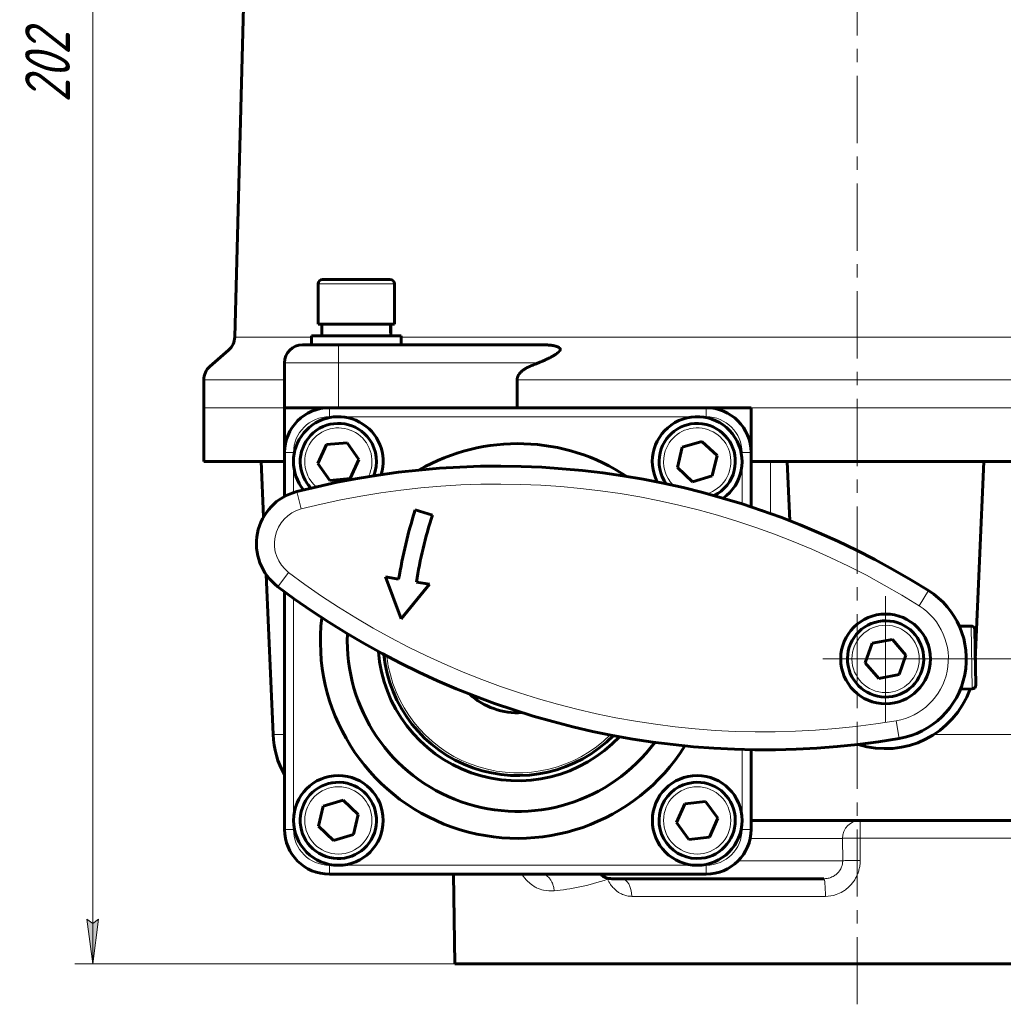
# Model space of a CAD drawing. Header units: millimetres. Extents: x -479 to -8, y -339 to 150.
# Tile 5 of 17: x -479 to -369, y -78 to 32. Entities that reach past the tile are written whole.
import ezdxf

# ---------------------------------------------------------------- set-up
doc = ezdxf.new("R2010")
doc.units = ezdxf.units.MM
for name, pattern in [('K5LT32768', [12, 7.5, -1.5, 1.5, -1.5]), ('K5LT_AXLED', [19.5, 15, -1.5, 1.5, -1.5]), ('K5LT_BASIC', [0]), ('K5LT_THIN', [0])]:
    doc.linetypes.add(name, pattern=pattern)
doc.styles.add('KDIMTEXTSTYLE', font='GOST_AU.SHX', dxfattribs={"width": 0.96, "oblique": 15, "height": 5})
doc.styles.add('KTEXTSTYLE', font='GOST_AU.SHX', dxfattribs={"width": 0.96, "height": 5})
doc.dimstyles.new('KDIMSTYLE (1.00)', dxfattribs={"dimtxt": 5, "dimasz": 1, "dimexe": 2, "dimexo": 0, "dimgap": 1, "dimtad": 1, "dimtxsty": 'KDIMTEXTSTYLE', "dimsah": 1, "dimcen": 0, "dimdle": 1, "dimadec": 0, "dimazin": 0, "dimtfac": 0.667, "dimtmove": 0, "dimatfit": 3, "dimfxl": 1, "dimtvp": 1, "dimtolj": 1, "dimtzin": 0, "dimarcsym": 0})

# ---------------------------------------------------------------- blocks, each defined once
blk = doc.blocks.new('D0')
for points in [[(-470.28, 125.03), (-470.94, 130.03), (-471.6, 125.03), (-470.94, 125.53)], [(-470.94, -73.33), (-470.28, -68.33), (-470.94, -68.83), (-471.6, -68.33)]]:
    blk.add_hatch(color=7).paths.add_polyline_path(points)
at = {"color": 7, "linetype": 'K5LT_THIN', "lineweight": 18}
for p, q in [((-385.72, 130.03), (-472.94, 130.03)), ((-471.6, 125.03), (-470.94, 130.03)), ((-470.94, 130.03), (-470.28, 125.03)), ((-470.94, 130.03), (-470.94, -73.33)), ((-470.94, 125.53), (-471.6, 125.03)), ((-470.28, 125.03), (-470.94, 125.53)), ((-470.94, -73.33), (-471.6, -68.33)), ((-471.6, -68.33), (-470.94, -68.83)), ((-470.94, -68.83), (-470.28, -68.33)), ((-470.28, -68.33), (-470.94, -73.33)), ((-385.72, -73.33), (-472.94, -73.33))]:
    blk.add_line(p, q, dxfattribs=at)
blk.add_wipeout([(-471.94, 22.68), (-479.07, 22.68), (-479.07, 33.57), (-471.94, 33.57)])
at = {"color": 7, "insert": (-478.47, 22.68), "char_height": 5, "attachment_point": 1, "rotation": 90, "style": 'KTEXTSTYLE'}
blk.add_mtext('\\H3.5;\\W0.965;\\Q15;\\Q15;\\H5.00;202', dxfattribs=at)
blk = doc.blocks.new('KDIMARROW_01')
blk.add_hatch(color=0).paths.add_polyline_path([(-5, -0.66), (0, 0), (-5, 0.66), (-4.5, 0)])
at = {"color": 0, "linetype": 'K5LT_THIN', "lineweight": 18}
for p, q in [((-4.5, 0), (-5, 0.66)), ((-5, 0.66), (0, 0)), ((0, 0), (-5, -0.66)), ((-5, -0.66), (-4.5, 0)), ((0, 0), (-1, 0))]:
    blk.add_line(p, q, dxfattribs=at)
blk = doc.blocks.new('D1')
for points in [[(-280.74, -44.33), (-281.4, -39.33), (-282.05, -44.33), (-281.4, -43.83)], [(-281.4, -73.33), (-280.74, -68.33), (-281.4, -68.83), (-282.05, -68.33)]]:
    blk.add_hatch(color=7).paths.add_polyline_path(points)
at = {"color": 7, "linetype": 'K5LT_THIN', "lineweight": 18}
for p, q in [((-382.55, -39.33), (-279.4, -39.33)), ((-282.05, -44.33), (-281.4, -39.33)), ((-281.4, -39.33), (-280.74, -44.33)), ((-281.4, -73.33), (-281.4, -39.33)), ((-281.4, -43.83), (-282.05, -44.33)), ((-280.74, -44.33), (-281.4, -43.83)), ((-281.4, -73.33), (-282.05, -68.33)), ((-282.05, -68.33), (-281.4, -68.83)), ((-281.4, -68.83), (-280.74, -68.33)), ((-280.74, -68.33), (-281.4, -73.33)), ((-340.89, -73.33), (-279.4, -73.33))]:
    blk.add_line(p, q, dxfattribs=at)
blk.add_wipeout([(-282.4, -60.22), (-289.53, -60.22), (-289.53, -52.76), (-282.4, -52.76)])
at = {"color": 7, "insert": (-288.93, -60.22), "char_height": 5, "attachment_point": 1, "rotation": 90, "style": 'KTEXTSTYLE'}
blk.add_mtext('\\H3.5;\\W0.965;\\Q15;\\Q15;\\H5.00;34', dxfattribs=at)
blk = doc.blocks.new('U0')
at = {"color": 30, "linetype": 'K5LT_AXLED', "lineweight": 18, "true_color": 0xff8000}
for q in [(-382.55, -32.33), (-389.55, -39.33), (-375.55, -39.33), (-382.55, -46.33)]:
    blk.add_line((-382.55, -39.33), q, dxfattribs=at)

msp = doc.modelspace()

# ---------------------------------------------------------------- linework, layer by layer
at = {"color": 30, "linetype": 'K5LT32768', "lineweight": 18, "true_color": 0xff8000}
msp.add_line((-385.721, -77.832), (-385.721, 141.668), dxfattribs=at)
at = {"color": 150, "linetype": 'K5LT_BASIC', "lineweight": 60, "true_color": 0x0080ff}
for p, q in [((-452.681, 88.877), (-455.099, -3.455)), ((-445.804, 2.468), (-445.804, -2.032)), ((-441.554, 2.968), (-445.304, 2.968)), ((-437.804, 2.968), (-441.554, 2.968)), ((-437.304, 2.468), (-437.304, -2.032)), ((-437.304, -2.032), (-445.804, -2.032)), ((-445.404, -3.332), (-445.404, -2.032)), ((-437.704, -2.532), (-437.704, -2.032)), ((-443.554, -4.332), (-447.554, -4.332)), ((-446.554, -4.332), (-446.554, -3.332)), ((-441.554, -3.332), (-446.554, -3.332)), ((-420.571, -4.332), (-443.554, -4.332)), ((-436.554, -3.332), (-441.554, -3.332)), ((-436.554, -4.332), (-436.554, -3.332)), ((-455.782, -4.909), (-457.87, -6.734)), ((-449.554, -11.332), (-449.554, -6.332)), ((-458.554, -11.332), (-458.554, -8.24)), ((-423.628, -8.24), (-423.628, -11.332)), ((-458.554, -11.332), (-458.554, -17.332)), ((-449.554, -11.332), (-449.554, -16.332)), ((-449.554, -11.332), (-444.554, -11.332)), ((-402.554, -11.332), (-444.554, -11.332)), ((-402.554, -11.332), (-397.554, -11.332)), ((-397.554, -11.332), (-397.554, -16.332)), ((-444.888, -15.447), (-442.589, -15.234)), ((-442.589, -15.234), (-441.255, -17.119)), ((-405.232, -15.745), (-403.019, -15.085)), ((-403.019, -15.085), (-401.341, -16.672)), ((-449.554, -16.332), (-449.554, -21.221)), ((-445.854, -17.545), (-444.888, -15.447)), ((-405.767, -17.992), (-405.232, -15.745)), ((-397.554, -22.38), (-397.554, -16.332)), ((-449.554, -17.332), (-458.554, -17.332)), ((-451.895, -23.508), (-452.165, -17.332)), ((-444.52, -19.43), (-445.854, -17.545)), ((-441.255, -17.119), (-442.22, -19.217)), ((-401.341, -16.672), (-401.876, -18.919)), ((-355.481, -17.332), (-397.554, -17.332)), ((-393.236, -23.928), (-393.524, -17.332)), ((-371.584, -17.332), (-372.551, -39.466)), ((-404.09, -19.578), (-405.767, -17.992)), ((-442.22, -19.217), (-444.52, -19.43)), ((-401.876, -18.919), (-404.09, -19.578)), ((-434.986, -22.721), (-433.076, -23.316)), ((-450.836, -47.768), (-451.615, -29.92)), ((-438.312, -30.201), (-436.831, -30.444)), ((-436.544, -34.878), (-438.312, -30.201)), ((-433.377, -31.009), (-436.544, -34.878)), ((-434.858, -30.767), (-433.377, -31.009)), ((-449.554, -31.843), (-449.554, -58.332)), ((-373.014, -35.671), (-374.323, -35.693)), ((-372.608, -36.065), (-372.581, -37.661)), ((-372.504, -42.264), (-372.608, -36.065)), ((-384.059, -37.58), (-381.789, -37.153)), ((-381.789, -37.153), (-380.285, -38.905)), ((-384.824, -39.759), (-384.059, -37.58)), ((-380.285, -38.905), (-381.049, -41.084)), ((-383.319, -41.511), (-384.824, -39.759)), ((-381.049, -41.084), (-383.319, -41.511)), ((-372.897, -42.67), (-374.205, -42.692)), ((-397.554, -58.332), (-397.554, -49.454)), ((-445.767, -57.992), (-445.232, -55.745)), ((-445.232, -55.745), (-443.019, -55.085)), ((-443.019, -55.085), (-441.341, -56.672)), ((-405.85, -57.585), (-404.921, -55.47)), ((-404.921, -55.47), (-402.625, -55.218)), ((-402.625, -55.218), (-401.259, -57.079)), ((-441.341, -56.672), (-441.876, -58.919)), ((-444.09, -59.578), (-445.767, -57.992)), ((-404.483, -59.446), (-405.85, -57.585)), ((-401.259, -57.079), (-402.188, -59.194)), ((-338.263, -57.332), (-397.554, -57.332)), ((-441.876, -58.919), (-444.09, -59.578)), ((-402.188, -59.194), (-404.483, -59.446)), ((-444.554, -63.332), (-402.554, -63.332)), ((-430.554, -73.332), (-430.729, -63.332)), ((-413.054, -63.832), (-389.428, -63.832)), ((-340.889, -73.332), (-430.554, -73.332))]:
    msp.add_line(p, q, dxfattribs=at)
at = {"color": 7, "linetype": 'K5LT_THIN', "lineweight": 18}
for p, q in [((-445.804, 2.468), (-441.554, 2.468)), ((-441.554, 2.468), (-437.304, 2.468)), ((-455.099, -3.455), (-446.554, -3.455)), ((-443.554, -4.332), (-443.554, -6.332)), ((-436.554, -3.455), (-342.554, -3.455)), ((-449.554, -6.332), (-443.554, -6.332)), ((-443.554, -6.332), (-421.247, -6.332)), ((-443.554, -11.332), (-443.554, -6.332)), ((-458.554, -8.24), (-449.554, -8.24)), ((-423.628, -8.24), (-355.481, -8.24)), ((-458.554, -11.332), (-449.554, -11.332)), ((-444.554, -12.332), (-444.554, -11.332)), ((-402.554, -12.332), (-402.554, -11.332)), ((-397.554, -11.332), (-355.481, -11.332)), ((-444.554, -12.332), (-443.554, -12.332)), ((-443.554, -12.332), (-403.554, -12.332)), ((-403.554, -12.332), (-402.554, -12.332)), ((-448.554, -16.332), (-449.554, -16.332)), ((-448.554, -17.332), (-448.554, -16.332)), ((-398.554, -16.332), (-397.554, -16.332)), ((-398.554, -16.332), (-398.554, -17.332)), ((-449.637, -17.332), (-449.632, -21.264)), ((-448.554, -20.79), (-448.554, -17.332)), ((-398.554, -17.332), (-398.554, -22.056)), ((-395.368, -23.133), (-395.369, -17.332)), ((-448.185, -20.682), (-447.687, -22.619)), ((-449.101, -29.685), (-450.307, -31.281)), ((-449.618, -31.796), (-449.611, -37.245)), ((-377.753, -31.719), (-378.82, -33.411)), ((-448.554, -57.332), (-448.554, -32.572)), ((-373.014, -35.671), (-372.897, -42.67)), ((-373.014, -35.671), (-373.014, -35.671)), ((-381.387, -46.234), (-381.053, -48.206)), ((-449.554, -47.768), (-450.836, -47.768)), ((-329.216, -47.768), (-377.185, -47.768)), ((-398.554, -49.431), (-398.554, -57.332)), ((-448.554, -58.332), (-448.554, -57.332)), ((-398.554, -57.332), (-398.554, -58.332)), ((-449.554, -58.332), (-448.554, -58.332)), ((-397.554, -58.332), (-398.554, -58.332)), ((-397.655, -59.332), (-387.345, -59.332)), ((-387.345, -59.332), (-387.337, -61.832)), ((-385.394, -59.297), (-341.649, -59.297)), ((-385.385, -61.797), (-385.394, -59.297)), ((-443.554, -62.332), (-444.554, -62.332)), ((-444.554, -63.332), (-444.554, -62.332)), ((-403.554, -62.332), (-443.554, -62.332)), ((-402.554, -62.332), (-403.554, -62.332)), ((-402.554, -63.332), (-402.554, -62.332)), ((-387.337, -61.832), (-398.983, -61.832)), ((-410.855, -65.797), (-389.264, -65.797))]:
    msp.add_line(p, q, dxfattribs=at)
at = {"color": 150, "linetype": 'K5LT_BASIC', "lineweight": 60, "true_color": 0x0080ff}
for centre in [(-382.554, -39.332), (-443.554, -57.332), (-403.554, -57.332)]:
    msp.add_circle(centre, 5, dxfattribs=at)
at = {"color": 7, "linetype": 'K5LT_THIN', "lineweight": 18}
for centre in [(-382.554, -39.332), (-443.554, -57.332), (-403.554, -57.332)]:
    msp.add_circle(centre, 3.75, dxfattribs=at)
at = {"color": 150, "linetype": 'K5LT_BASIC', "lineweight": 60, "true_color": 0x0080ff}
for centre, radius, start, end in [((-445.304, 2.468), 0.5, 90, 180), ((-437.804, 2.468), 0.5, 0, 90), ((-457.098, -3.403), 2, 311.15529, 358.5), ((-447.554, -6.332), 2, 90, 180), ((-456.554, -8.24), 2, 131.15529, 180), ((-444.554, -16.332), 5, 90, 180), ((-402.554, -16.332), 5, 0, 90), ((-443.554, -17.332), 5, 343.04874, 219.19179), ((-443.554, -17.332), 4.25, 35.29267, 215.29267), ((-403.554, -17.332), 5, 305.26622, 207.16147), ((-403.554, -17.332), 4.25, 346.59651, 166.59651), ((-443.554, -17.332), 4.25, 338.11147, 35.29267), ((-423.554, -37.332), 22, 56.43867, 119.97284), ((-403.554, -17.332), 4.25, 166.59651, 215.87811), ((-425.763, -107.845), 90, 57.76164, 104.42614), ((-403.554, -17.332), 4.25, 296.54959, 346.59651), ((-446.69, -26.493), 6, 104.42614, 232.93419), ((-443.554, -17.332), 4.25, 215.29267, 224.12906), ((-382.554, -39.332), 55, 162.4217, 170.69984), ((-382.554, -39.332), 53, 162.4112, 170.69984), ((-396.061, 40.534), 90, 232.93419, 279.59869), ((-382.554, -39.332), 9, 279.59869, 57.76164), ((-423.554, -37.332), 22, 173.22343, 327.88153), ((-382.554, -39.332), 4.25, 280.66139, 100.66139), ((-382.554, -39.332), 4.25, 100.66139, 280.66139), ((-373.008, -36.071), 0.4, 0.96134, 90.96134), ((-423.554, -37.332), 19, 177.60114, 323.50382), ((-423.554, -37.332), 15.577, 184.35611, 316.74884), ((-423.554, -37.332), 15, 185.78319, 315.32177), ((-382.554, -39.332), 10, 252.25554, 340.47403), ((-372.904, -42.27), 0.4, 270.96134, 0.96134), ((-423.554, -37.332), 8, 227.64004, 273.46492), ((-440.845, -47.332), 10, 182.5, 209.43696), ((-443.554, -57.332), 4.25, 256.59651, 166.59651), ((-403.554, -57.332), 4.25, 96.27859, 276.27859), ((-403.554, -57.332), 4.25, 276.27859, 96.27859), ((-443.554, -57.332), 4.25, 166.59651, 256.59651), ((-444.554, -58.332), 5, 180, 270), ((-402.554, -58.332), 5, 270, 0), ((-413.054, -61.832), 2, 228.59038, 270)]:
    msp.add_arc(centre, radius, start, end, dxfattribs=at)
at = {"color": 7, "linetype": 'K5LT_THIN', "lineweight": 18}
for centre, radius, start, end in [((-444.554, -16.332), 4, 90, 180), ((-402.554, -16.332), 4, 0, 90), ((-443.554, -17.332), 3.75, 333.4134, 215.29267), ((-403.554, -17.332), 3.75, 287.1013, 166.59651), ((-403.554, -17.332), 3.75, 166.59651, 225.3264), ((-443.554, -17.332), 3.75, 215.29267, 228.82712), ((-425.763, -107.845), 88, 57.76164, 104.42614), ((-446.69, -26.493), 4, 104.42614, 232.93419), ((-396.061, 40.534), 88, 232.93419, 279.59869), ((-382.554, -39.332), 7, 279.59869, 57.76164), ((-423.554, -37.332), 14.7, 186.5692, 190.96885), ((-423.554, -37.332), 14.7, 190.96885, 314.53575), ((-423.554, -37.332), 8.088, 226.06909, 275.03586), ((-444.554, -58.332), 4, 180, 270), ((-402.554, -58.332), 4, 270, 0)]:
    msp.add_arc(centre, radius, start, end, dxfattribs=at)
for centre, major_axis, ratio, start_param, end_param in [((-385.387, -59.332), (0, 2), 0.9792256, 0, 1.5707963), ((-385.387, -59.332), (0, -2), 0.0035477, 3.1415927, 4.6949357), ((-411.976, -65.832), (0, 2), 0.5606012, 4.7298423, 6.2831853), ((-389.428, -65.832), (0, 2), 0.0821917, 4.7298423, 6.2831853)]:
    msp.add_ellipse(centre, major_axis=major_axis, ratio=ratio, start_param=start_param, end_param=end_param, dxfattribs=at)
at = {"color": 150, "linetype": 'K5LT_BASIC', "lineweight": 60, "true_color": 0x0080ff}
msp.add_rational_spline([(-437.713, -3.332), (-437.723, -2.896), (-437.74, -2.462), (-437.765, -2.032)], [1, 0.998980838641, 0.998980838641, 1], degree=3, dxfattribs=at)
for points, knots in [([(-437.708, -2.032), (-437.706, -2.162), (-437.705, -2.292), (-437.704, -2.459), (-437.704, -2.495), (-437.704, -2.532)], [0, 0, 0, 0, 0.30003991, 0.30003991, 0.3843533, 0.3843533, 0.3843533, 0.3843533]), ([(-437.704, -2.532), (-437.704, -2.625), (-437.705, -2.719), (-437.706, -2.942), (-437.708, -3.072), (-437.711, -3.245), (-437.712, -3.289), (-437.713, -3.332)], [0.3843533, 0.3843533, 0.3843533, 0.3843533, 0.59987944, 0.59987944, 0.89977501, 0.89977501, 1, 1, 1, 1]), ([(-420.571, -4.332), (-420.536, -4.332), (-420.464, -4.333), (-420.36, -4.335), (-420.257, -4.339), (-420.154, -4.345), (-420.053, -4.352), (-419.956, -4.361), (-419.862, -4.372), (-419.773, -4.383), (-419.69, -4.396), (-419.615, -4.409), (-419.549, -4.421), (-419.49, -4.433), (-419.44, -4.445), (-419.397, -4.455), (-419.36, -4.465), (-419.327, -4.474), (-419.296, -4.483), (-419.265, -4.492), (-419.236, -4.502), (-419.208, -4.511), (-419.181, -4.521), (-419.156, -4.53), (-419.133, -4.539), (-419.112, -4.548), (-419.092, -4.556), (-419.074, -4.565), (-419.057, -4.573), (-419.04, -4.581), (-419.025, -4.589), (-419.009, -4.597), (-418.992, -4.607), (-418.973, -4.618), (-418.953, -4.631), (-418.936, -4.643), (-418.923, -4.652), (-418.913, -4.66), (-418.904, -4.667), (-418.896, -4.674), (-418.889, -4.681), (-418.882, -4.687), (-418.876, -4.694), (-418.87, -4.7), (-418.864, -4.706), (-418.859, -4.712), (-418.854, -4.718), (-418.85, -4.724), (-418.845, -4.73), (-418.839, -4.738), (-418.832, -4.751), (-418.823, -4.768), (-418.815, -4.79), (-418.811, -4.811), (-418.81, -4.826), (-418.81, -4.84), (-418.812, -4.855), (-418.816, -4.873), (-418.821, -4.888), (-418.826, -4.9), (-418.83, -4.906), (-418.831, -4.909)], [0, 0, 0, 0, 0.0346188, 0.0712659, 0.1095554, 0.1501875, 0.1925284, 0.2362701, 0.2805888, 0.3245548, 0.3681218, 0.4082246, 0.4450792, 0.4765879, 0.5053191, 0.529075, 0.5499451, 0.5676959, 0.5852723, 0.6023502, 0.6191184, 0.6347538, 0.6501388, 0.664147, 0.6771651, 0.6888004, 0.6999847, 0.7104035, 0.7203691, 0.7296124, 0.7386006, 0.747859, 0.7576394, 0.7710261, 0.7840701, 0.7968475, 0.8051972, 0.8125189, 0.8187324, 0.8248535, 0.8307153, 0.8364224, 0.8418578, 0.8471882, 0.8522295, 0.8570892, 0.8617011, 0.8662393, 0.8712008, 0.8766711, 0.8858716, 0.8993072, 0.9163796, 0.933102, 0.9448932, 0.9479557, 0.9617196, 0.9748691, 0.9856443, 0.9939517, 1, 1, 1, 1]), ([(-418.831, -4.909), (-418.834, -4.915), (-418.841, -4.927), (-418.852, -4.945), (-418.864, -4.963), (-418.876, -4.981), (-418.889, -4.998), (-418.903, -5.016), (-418.918, -5.033), (-418.933, -5.05), (-418.949, -5.068), (-418.966, -5.085), (-418.985, -5.105), (-419.009, -5.128), (-419.036, -5.153), (-419.065, -5.179), (-419.097, -5.206), (-419.13, -5.233), (-419.163, -5.259), (-419.195, -5.283), (-419.226, -5.306), (-419.258, -5.329), (-419.291, -5.353), (-419.327, -5.377), (-419.363, -5.401), (-419.401, -5.426), (-419.442, -5.452), (-419.484, -5.479), (-419.529, -5.506), (-419.575, -5.534), (-419.625, -5.563), (-419.677, -5.593), (-419.731, -5.624), (-419.788, -5.655), (-419.847, -5.687), (-419.908, -5.72), (-419.978, -5.756), (-420.058, -5.797), (-420.147, -5.841), (-420.229, -5.882), (-420.305, -5.918), (-420.381, -5.954), (-420.464, -5.993), (-420.556, -6.035), (-420.639, -6.073), (-420.738, -6.116), (-420.828, -6.156), (-420.925, -6.198), (-421.006, -6.232), (-421.116, -6.278), (-421.196, -6.311), (-421.247, -6.332)], [0, 0, 0, 0, 0.0093331, 0.0188066, 0.0283407, 0.0379195, 0.0475037, 0.0572319, 0.0670892, 0.0771178, 0.0872049, 0.0976286, 0.1083385, 0.1233578, 0.1388971, 0.154978, 0.1720309, 0.1896, 0.2077005, 0.2221619, 0.2369118, 0.2523356, 0.2681537, 0.2844819, 0.3009275, 0.3179595, 0.3354528, 0.3537661, 0.3724331, 0.3920559, 0.4122742, 0.4333372, 0.4546568, 0.4767785, 0.4994211, 0.5227663, 0.546274, 0.578428, 0.6108559, 0.6434687, 0.6678514, 0.6922329, 0.7245602, 0.7566828, 0.7887085, 0.8125566, 0.8599011, 0.8834385, 0.9146553, 0.9457683, 1, 1, 1, 1]), ([(-423.628, -8.24), (-423.628, -8.228), (-423.627, -8.215), (-423.627, -8.194), (-423.626, -8.177), (-423.624, -8.155), (-423.622, -8.131), (-423.619, -8.106), (-423.616, -8.086), (-423.613, -8.07), (-423.61, -8.053), (-423.606, -8.031), (-423.601, -8.011), (-423.597, -7.996), (-423.593, -7.98), (-423.588, -7.96), (-423.581, -7.936), (-423.573, -7.912), (-423.564, -7.887), (-423.554, -7.861), (-423.546, -7.842), (-423.539, -7.824), (-423.531, -7.806), (-423.523, -7.788), (-423.514, -7.771), (-423.506, -7.753), (-423.493, -7.73), (-423.48, -7.705), (-423.466, -7.681), (-423.452, -7.658), (-423.438, -7.635), (-423.427, -7.619), (-423.417, -7.604), (-423.406, -7.588), (-423.389, -7.564), (-423.372, -7.542), (-423.359, -7.525), (-423.345, -7.507), (-423.33, -7.488), (-423.315, -7.471), (-423.3, -7.453), (-423.282, -7.433), (-423.264, -7.414), (-423.247, -7.395), (-423.229, -7.377), (-423.203, -7.351), (-423.182, -7.33), (-423.162, -7.311), (-423.141, -7.292), (-423.111, -7.265), (-423.078, -7.236), (-423.054, -7.217), (-423.03, -7.198), (-423.005, -7.178), (-422.968, -7.15), (-422.931, -7.122), (-422.901, -7.101), (-422.876, -7.084), (-422.852, -7.068), (-422.821, -7.047), (-422.785, -7.024), (-422.748, -7.001), (-422.711, -6.979), (-422.674, -6.957), (-422.637, -6.936), (-422.6, -6.915), (-422.563, -6.895), (-422.526, -6.876), (-422.49, -6.857), (-422.454, -6.84), (-422.418, -6.823), (-422.382, -6.805), (-422.348, -6.79), (-422.315, -6.775), (-422.285, -6.761), (-422.253, -6.748), (-422.231, -6.739), (-422.221, -6.734)], [0, 0, 0, 0, 0.0158837, 0.0182765, 0.0279182, 0.0382808, 0.0492441, 0.060869, 0.0727054, 0.0762511, 0.084508, 0.0960766, 0.1075706, 0.1124374, 0.1190059, 0.1303497, 0.1415099, 0.1531952, 0.1654031, 0.1782049, 0.1911622, 0.1942511, 0.2044947, 0.2179106, 0.2204111, 0.2311434, 0.2440462, 0.2567511, 0.2693467, 0.2818213, 0.2942216, 0.3071752, 0.3081871, 0.3206688, 0.3349675, 0.3496717, 0.3599486, 0.3651466, 0.3810066, 0.3943213, 0.39723, 0.413399, 0.430075, 0.4336624, 0.4471802, 0.4649792, 0.4830132, 0.4865664, 0.5017603, 0.5209812, 0.5412401, 0.5611839, 0.5620347, 0.5834933, 0.6051579, 0.6267612, 0.6479653, 0.6570701, 0.6687128, 0.6891401, 0.7092257, 0.7294243, 0.7496561, 0.7698869, 0.7899631, 0.8099753, 0.8294865, 0.8486559, 0.8673094, 0.8857916, 0.9036446, 0.9210271, 0.9403512, 0.953949, 0.9696301, 0.9849832, 1, 1, 1, 1])]:
    msp.add_open_spline(points, degree=3, knots=knots, dxfattribs=at)
msp.add_open_spline([(-421.247, -6.332), (-421.409, -6.398), (-421.733, -6.531), (-422.058, -6.666), (-422.221, -6.734)], degree=3, dxfattribs=at)
at = {"color": 7, "linetype": 'K5LT_THIN', "lineweight": 18}
for points, knots in [([(-449.611, -37.245), (-449.61, -37.471), (-449.605, -37.901), (-449.584, -38.494), (-449.564, -38.856), (-449.554, -39.014)], [0, 0, 0, 0, 0.05496544, 0.10356228, 0.14137636, 0.14137636, 0.14137636, 0.14137636]), ([(-387.345, -59.332), (-387.322, -59.33), (-387.26, -59.326), (-387.127, -59.321), (-386.97, -59.316), (-386.786, -59.312), (-386.572, -59.308), (-386.334, -59.304), (-386.079, -59.302), (-385.826, -59.299), (-385.597, -59.298), (-385.457, -59.297), (-385.394, -59.297)], [0, 0, 0, 0, 0.1262741, 0.2364017, 0.3346764, 0.4355206, 0.5393737, 0.641721, 0.7447104, 0.8456258, 0.9308635, 1, 1, 1, 1]), ([(-387.337, -61.832), (-387.336, -61.952), (-387.357, -62.175), (-387.437, -62.471), (-387.546, -62.723), (-387.69, -62.961), (-387.9, -63.217), (-388.216, -63.484), (-388.616, -63.693), (-389.04, -63.809), (-389.306, -63.832), (-389.428, -63.832)], [0, 0, 0, 0, 0.1141975, 0.2125074, 0.2891417, 0.3717477, 0.4738955, 0.5974064, 0.7553113, 0.8881869, 1, 1, 1, 1]), ([(-389.264, -65.797), (-388.863, -65.797), (-388.187, -65.684), (-387.422, -65.335), (-386.957, -65.021), (-386.629, -64.742), (-386.331, -64.427), (-386.059, -64.065), (-385.836, -63.688), (-385.652, -63.283), (-385.506, -62.835), (-385.407, -62.328), (-385.384, -61.977), (-385.385, -61.797)], [0, 0, 0, 0, 0.1997414, 0.3369985, 0.4117715, 0.4737227, 0.5461613, 0.6210842, 0.6908505, 0.755569, 0.8329194, 0.9143964, 1, 1, 1, 1]), ([(-387.337, -61.832), (-387.307, -61.829), (-387.217, -61.824), (-387.026, -61.818), (-386.831, -61.813), (-386.649, -61.809), (-386.47, -61.807), (-386.259, -61.804), (-385.998, -61.801), (-385.694, -61.798), (-385.486, -61.797), (-385.385, -61.797)], [0, 0, 0, 0, 0.1681705, 0.3075243, 0.4149098, 0.5037305, 0.5798755, 0.6576162, 0.7713461, 0.8891807, 1, 1, 1, 1]), ([(-423.096, -63.332), (-422.891, -63.639), (-422.505, -64.104), (-421.937, -64.568), (-421.356, -64.908), (-420.574, -65.183), (-419.903, -65.219), (-419.504, -65.181)], [0.0274569, 0.0274569, 0.0274569, 0.0274569, 0.24454585, 0.4003042, 0.51594654, 0.71584513, 1, 1, 1, 1]), ([(-419.504, -65.181), (-419.513, -65.012), (-419.558, -64.715), (-419.679, -64.351), (-419.803, -64.094), (-419.925, -63.898), (-420.061, -63.724), (-420.222, -63.563), (-420.4, -63.428), (-420.525, -63.359), (-420.587, -63.332)], [0, 0, 0, 0, 0.15604284, 0.27642501, 0.36114653, 0.43100568, 0.50551249, 0.58782768, 0.67222166, 0.7508124, 0.7508124, 0.7508124, 0.7508124]), ([(-413.548, -63.889), (-413.45, -64.095), (-413.24, -64.455), (-412.893, -64.88), (-412.559, -65.185), (-412.188, -65.443), (-411.757, -65.65), (-411.29, -65.773), (-410.989, -65.797), (-410.855, -65.797)], [0, 0, 0, 0, 0.1767985, 0.3289308, 0.4498233, 0.5605078, 0.7227543, 0.8762623, 1, 1, 1, 1])]:
    msp.add_open_spline(points, degree=3, knots=knots, dxfattribs=at)
for points in [[(-449.611, -37.245), (-449.573, -37.273), (-449.554, -37.303), (-449.554, -37.332)], [(-419.504, -65.181), (-417.688, -65.008), (-415.655, -64.615), (-413.548, -63.889)], [(-413.578, -63.762), (-413.567, -63.804), (-413.557, -63.847), (-413.548, -63.889)], [(-413.436, -63.795), (-413.471, -63.827), (-413.509, -63.858), (-413.548, -63.889)]]:
    msp.add_open_spline(points, degree=3, dxfattribs=at)

# ---------------------------------------------------------------- next in the draw order: dimensions: what is measured, and where the dimension line sits
at = {"color": 7}
dim = msp.add_linear_dim(base=(-470.939, 130.034), p1=(-385.721, -73.332), p2=(-385.721, 130.034), angle=90, text='\\H5.0;\\W0.965;\\Q15;\\H5.0;\\W0.965;\\Q15;\\Q15;202', dimstyle='KDIMSTYLE (1.00)', override={"dimexo": 0, "dimblk1": 'KDIMARROW_01', "dimblk2": 'KDIMARROW_01', "dimse1": 0, "dimse2": 0, "dimclrt": 7, "dimtolj": 1}, dxfattribs=at)
dim.commit()
dim.dimension.update_dxf_attribs({"geometry": 'D0', "text_midpoint": (-470.939, 28.351), "dimtype": 160})
dim = msp.add_linear_dim(base=(-281.395, -73.332), p1=(-382.554, -39.332), p2=(-340.889, -73.332), angle=90, dimstyle='KDIMSTYLE (1.00)', override={"dimexo": 0, "dimpost": '\\H5.0;\\W0.965;\\Q15;<>', "dimblk1": 'KDIMARROW_01', "dimblk2": 'KDIMARROW_01', "dimse1": 0, "dimse2": 0, "dimclrt": 7, "dimtol": 1, "dimtp": 0, "dimtm": 0, "dimtdec": 5, "dimtolj": 1}, dxfattribs=at)
dim.commit()
dim.dimension.update_dxf_attribs({"geometry": 'D1', "text_midpoint": (-281.395, -56.332), "dimtype": 160})

# ---------------------------------------------------------------- next in the draw order: block references
msp.add_blockref('U0', (0, 0))

doc.saveas('drawing.dxf')
